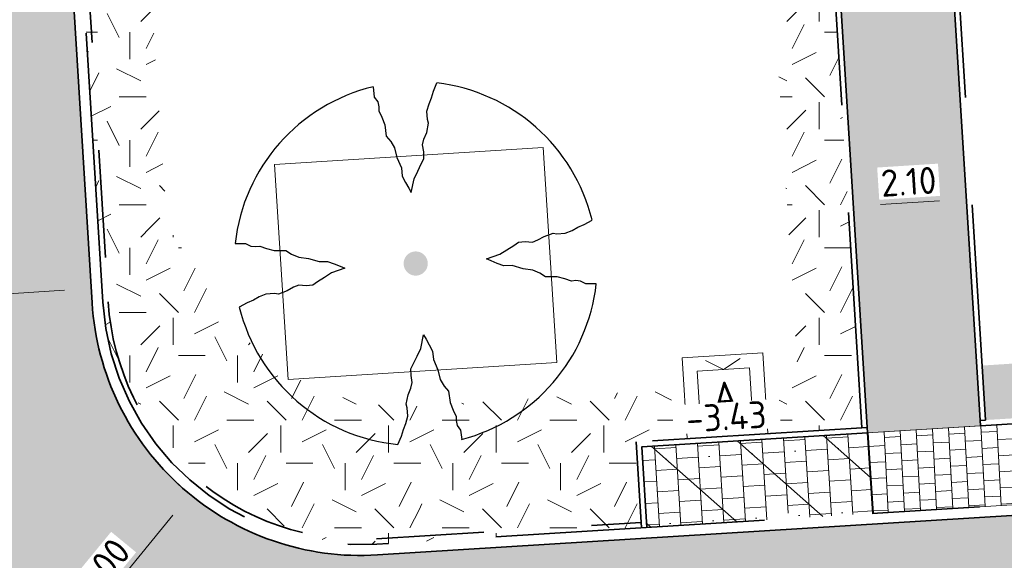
# Model space of a CAD drawing. Header units: metres. Extents: x 162305 to 163132, y 502542 to 502928.
# Tile 35 of 222: x 162530 to 162548, y 502647 to 502657. Entities that reach past the tile are written whole.
import ezdxf
from ezdxf.enums import TextEntityAlignment as Align

# ---------------------------------------------------------------- set-up
doc = ezdxf.new("R2010")
doc.units = ezdxf.units.M
for name, pattern in [('VH-OPSLUITBAND-SO', [10, 4, -2, 2, -2]), ('VH-TROTTOIRBAND-SO', [15, 5, -2, 2, -2, 2, -2]), ('ZZ-HIDDEN-SO', [4, 2, -2])]:
    doc.linetypes.add(name, pattern=pattern)
for name, color, linetype, lineweight in [('B-WE-IE-MEUBILAIR_WEGMEUBILAIR_CONTAINER-S-200', 7, 'Continuous', 18), ('N-BH-VH-MATERIAALGRENS-G', 7, 'Continuous', 40), ('N-WE-GR-GRAS-A-200', 62, 'Continuous', 18), ('N-WE-VH-KANTOPSLUITING_BETONRUG-G', 7, 'ZZ-HIDDEN-SO', 35), ('N-WE-VH-KANTOPSLUITING_VOORKANTBAND-G', 50, 'Continuous', 35), ('N-WE-VH-OPENVERHARDING_BETONSTRAATSTEEN-A-200', 92, 'Continuous', 18), ('N-WE-VH-OPENVERHARDING_TEGEL-A', 92, 'Continuous', 18), ('X-XX-AL-M', 7, 'Continuous', 18), ('X-XX-AL-T25', 7, 'Continuous', 25)]:
    doc.layers.add(name, color=color, linetype=linetype, lineweight=lineweight)
for name, color, linetype, lineweight, true_color in [('N-BH-VH-VERHARDING_TEGEL-Grijs', 253, 'Continuous', 13, 0x828282), ('N-WE-GR-BOOM-S', 3, 'Continuous', 25, 0x00ff00), ('N-WE-GR-PLANTGATVERBETERING-A', 92, 'Continuous', 13, 0x00bd00), ('N-WE-VH-KANTOPSLUITING_OPSLUITBAND_100X200-G', 150, 'VH-OPSLUITBAND-SO', 35, 0x007fff), ('N-WE-VH-KANTOPSLUITING_TROTTOIRBAND_180X200-G', 6, 'VH-TROTTOIRBAND-SO', 35, 0xff00ff)]:
    doc.layers.add(name, color=color, linetype=linetype, lineweight=lineweight, true_color=true_color)
doc.layers.add('X-XX-AL-HULPLIJN 01-G', color=1, linetype='Continuous', lineweight=18, true_color=0xff0000, plot=False)
doc.styles.add('NLCS-ISO', font='NLCS-ISO.ttf')
doc.styles.add('NLCS-ISO-M200-T25', font='NLCS-ISO.ttf', dxfattribs={"height": 0.5})
doc.dimstyles.new('NLCS-M200-T25-PIJL_L2_H2', dxfattribs={"dimscale": 0.2, "dimtxt": 2.5, "dimasz": 2.5, "dimexe": 2, "dimexo": 2, "dimgap": 0.7, "dimtad": 1, "dimzin": 0, "dimdsep": 46, "dimtxsty": 'NLCS-ISO-M200-T25', "dimcen": 0, "dimdle": 2, "dimclrd": 256, "dimclre": 256, "dimclrt": 256, "dimazin": 0, "dimtfac": 1, "dimtdec": 3, "dimtofl": 0, "dimtmove": 0, "dimatfit": 3, "dimfxl": 2, "dimfxlon": 1, "dimtfillclr": 256, "dimtolj": 1, "dimtzin": 0, "dimlwd": -1, "dimlwe": -1, "dimarcsym": 0})
pattern_1 = [(0, (0, 0), (2, 2), [0.5, -1.5]), (0, (1.1, 1.2), (2, 2), [0.5, -1.5]), (90, (0.2, 0.7000000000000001), (-2, 2), [0.5, -1.5]), (90, (1, 1.4), (-2, 2), [0.5, -1.5]), (45, (0.4, 1.4), (0, 2.00000000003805), [0.5, -2.328427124]), (135, (1.1, 0), (-2.00000000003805, 0), [0.5, -2.328427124]), (26.56505119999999, (0.5, 0.6000000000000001), (2.000000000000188, 8.001289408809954e-10), [0.5, -3.972135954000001]), (26.56505119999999, (1.4, 1.6), (2.000000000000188, 8.001289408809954e-10), [0.5, -3.972135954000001]), (63.43494882, (1.4, 0), (1.019972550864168e-10, 2.000000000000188), [0.4999999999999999, -3.972135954]), (63.43494882, (0.5, 0.9), (1.019972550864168e-10, 2.000000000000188), [0.4999999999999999, -3.972135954]), (63.43494882, (1.2, 0.4), (1.019972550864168e-10, 2.000000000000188), [0.4999999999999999, -3.972135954]), (116.5650512, (0, 1.1), (-8.00129740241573e-10, 2.000000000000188), [0.4999999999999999, -3.972135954]), (153.43494882, (0.4, 0.3), (-2.000000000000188, 1.019979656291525e-10), [0.5, -3.972135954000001])]

# ---------------------------------------------------------------- blocks, each defined once
blk = doc.blocks.new('*D461')
at = {"layer": 'Defpoints', "color": 0, "transparency": 16777216}
for p in [(162536.4890762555, 502652.4892075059), (162533.3162855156, 502648.6248318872)]:
    blk.add_point(p, dxfattribs=at)
at = {"layer": 'X-XX-AL-M', "transparency": 16777216}
blk.add_line((162531.0880826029, 502645.9109393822), (162532.9990064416, 502648.2383943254), dxfattribs=at)
blk.add_solid([(162532.9346001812, 502648.291274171), (162533.0634127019, 502648.1855144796), (162533.3162855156, 502648.6248318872)], dxfattribs=at)
at = {"layer": 'X-XX-AL-M', "transparency": 16777216, "insert": (162531.4624657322, 502646.9815290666), "char_height": 0.5, "attachment_point": 5, "rotation": 50.61277917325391, "style": 'NLCS-ISO-M200-T25', "bg_fill": 3, "box_fill_scale": 1.1, "bg_fill_color": 256, "bg_fill_true_color": 13158600, "bg_fill_transparency": 0}
blk.add_mtext('\\A1;R=5.00', dxfattribs=at)
blk = doc.blocks.new('*D215')
at = {"layer": 'Defpoints', "color": 0, "transparency": 16777216}
for p in [(162545.6197821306, 502654.3201032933), (162547.7282424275, 502654.2499559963), (162545.6420237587, 502653.9717896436)]:
    blk.add_point(p, dxfattribs=at)
at = {"layer": 'X-XX-AL-M', "transparency": 16777216}
for p, q in [((162547.2384769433, 502654.0737314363), (162546.1410074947, 502654.003652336)), ((162547.7374606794, 502654.1055941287), (162547.7629508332, 502653.7064071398)), ((162545.6420237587, 502653.9717896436), (162545.6675139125, 502653.5726026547))]:
    blk.add_line(p, q, dxfattribs=at)
for points in [[(162546.135697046, 502654.0868162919), (162546.1463179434, 502653.92048838), (162545.6420237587, 502653.9717896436)], [(162547.2331664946, 502654.1568953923), (162547.243787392, 502653.9905674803), (162547.7374606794, 502654.1055941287)]]:
    blk.add_solid(points, dxfattribs=at)
at = {"layer": 'X-XX-AL-M', "transparency": 16777216, "insert": (162546.664889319, 502654.4278992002), "char_height": 0.5, "attachment_point": 5, "rotation": 3.653671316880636, "style": 'NLCS-ISO-M200-T25', "bg_fill": 3, "box_fill_scale": 1.1, "bg_fill_color": 256, "bg_fill_true_color": 13158600, "bg_fill_transparency": 0}
blk.add_mtext('\\A1;2.10', dxfattribs=at)
blk = doc.blocks.new('*D81')
at = {"layer": 'Defpoints', "color": 0, "transparency": 16777216}
for p in [(162531.4886527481, 502652.3409455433), (162525.9927929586, 502652.1036769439), (162526.0227550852, 502651.6211386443)]:
    blk.add_point(p, dxfattribs=at)
at = {"layer": 'X-XX-AL-M', "transparency": 16777216}
for p, q in [((162531.4822208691, 502652.4445305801), (162531.4574315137, 502652.843761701)), ((162525.9979657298, 502652.0203697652), (162525.9680036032, 502652.5029080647)), ((162530.983181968, 502652.4135438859), (162526.4918318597, 502652.1346636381))]:
    blk.add_line(p, q, dxfattribs=at)
for points in [[(162530.978017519, 502652.4967170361), (162530.9883464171, 502652.3303707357), (162531.4822208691, 502652.4445305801)], [(162526.4866674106, 502652.2178367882), (162526.4969963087, 502652.0514904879), (162525.9927929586, 502652.1036769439)]]:
    blk.add_solid(points, dxfattribs=at)
at = {"layer": 'X-XX-AL-M', "transparency": 16777216, "insert": (162528.7133372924, 502652.6633541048), "char_height": 0.5, "attachment_point": 5, "rotation": 3.553090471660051, "style": 'NLCS-ISO-M200-T25', "bg_fill": 3, "box_fill_scale": 1.1, "bg_fill_color": 256, "bg_fill_true_color": 13158600, "bg_fill_transparency": 0}
blk.add_mtext('\\A1;5.50', dxfattribs=at)
blk = doc.blocks.new('SGR-BOOM_2E GROOTTE')
h = blk.add_hatch(color=256)
edge = h.paths.add_edge_path()
edge.add_arc((-0.001990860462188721, 0.003386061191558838), 0.15, 0, 360)
at = {"flags": 128}
for points in [[(-0.3934977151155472, 2.21897151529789), (-0.3859977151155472, 2.09072151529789), (-0.3477477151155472, 2.02997151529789), (-0.3387477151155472, 1.96922151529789), (-0.3409977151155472, 1.91747151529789), (-0.3079977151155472, 1.83722151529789), (-0.2772477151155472, 1.74122151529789), (-0.2674977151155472, 1.59947151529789), (-0.2164977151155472, 1.53122151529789), (-0.1759977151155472, 1.44722151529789), (-0.1527477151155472, 1.32872151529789), (-0.1047477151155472, 1.19597151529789), (-0.1009977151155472, 1.09097151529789), (-0.06424771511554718, 1.00997151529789), (-0.02974771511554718, 0.9387215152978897), (-0.003497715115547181, 0.8847215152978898), (0.04525228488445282, 1.04972151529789), (0.09625228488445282, 1.14197151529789), (0.1427522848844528, 1.23047151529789), (0.1795022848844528, 1.29122151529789), (0.1840022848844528, 1.37597151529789), (0.1727522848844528, 1.46372151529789), (0.1930022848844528, 1.53122151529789), (0.2342522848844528, 1.61297151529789), (0.2650022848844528, 1.72547151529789), (0.2545022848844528, 1.77197151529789), (0.2537522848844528, 1.87772151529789), (0.2852522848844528, 1.96547151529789), (0.3190022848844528, 2.03597151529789), (0.3497522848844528, 2.11697151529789), (0.3970022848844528, 2.21747151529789)], [(-2.218997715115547, 0.3889715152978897), (-2.089247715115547, 0.3814715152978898), (-2.026997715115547, 0.3447215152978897), (-1.966997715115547, 0.3349715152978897), (-1.915997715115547, 0.3394715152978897), (-1.834997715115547, 0.3049715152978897), (-1.740497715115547, 0.2742215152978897), (-1.597997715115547, 0.2637215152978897), (-1.531247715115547, 0.2134715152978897), (-1.443497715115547, 0.1699715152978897), (-1.324997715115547, 0.1474715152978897), (-1.195247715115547, 0.1017215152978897), (-1.090247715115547, 0.09797151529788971), (-1.008497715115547, 0.06122151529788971), (-0.9379977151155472, 0.02747151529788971), (-0.8832477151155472, -0.0002784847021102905), (-1.048247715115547, -0.04827848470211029), (-1.141247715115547, -0.0992784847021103), (-1.228997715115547, -0.1457784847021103), (-1.289747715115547, -0.1832784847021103), (-1.373747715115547, -0.1862784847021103), (-1.462247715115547, -0.1757784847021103), (-1.531247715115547, -0.1960284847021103), (-1.612247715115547, -0.2365284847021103), (-1.723247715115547, -0.2680284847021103), (-1.769747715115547, -0.2582784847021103), (-1.876247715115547, -0.2590284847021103), (-1.963247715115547, -0.2897784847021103), (-2.033747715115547, -0.3227784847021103), (-2.115497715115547, -0.3520284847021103), (-2.215997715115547, -0.4007784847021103)], [(2.213502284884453, -0.3850284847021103), (2.083752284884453, -0.3775284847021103), (2.022252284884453, -0.3400284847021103), (1.963002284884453, -0.3302784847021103), (1.912002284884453, -0.3347784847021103), (1.828752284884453, -0.3002784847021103), (1.734252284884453, -0.2695284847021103), (1.593252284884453, -0.2590284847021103), (1.525002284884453, -0.2095284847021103), (1.439502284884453, -0.1675284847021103), (1.321752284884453, -0.1435284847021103), (1.190502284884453, -0.0970284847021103), (1.084002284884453, -0.0932784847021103), (1.003752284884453, -0.05727848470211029), (0.9325022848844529, -0.02202848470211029), (0.8785022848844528, 0.00497151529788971), (1.043502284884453, 0.05297151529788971), (1.135752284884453, 0.1032215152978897), (1.223502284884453, 0.1504715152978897), (1.283502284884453, 0.1879715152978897), (1.367502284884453, 0.1909715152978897), (1.457502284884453, 0.1797215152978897), (1.525002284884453, 0.2007215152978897), (1.606002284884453, 0.2404715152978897), (1.718502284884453, 0.2734715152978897), (1.765002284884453, 0.2629715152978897), (1.870002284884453, 0.2622215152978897), (1.958502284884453, 0.2922215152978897), (2.029002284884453, 0.3282215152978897), (2.110752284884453, 0.3574715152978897), (2.212002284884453, 0.4047215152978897)], [(-0.3597477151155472, -2.21802848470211), (-0.3109977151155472, -2.11677848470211), (-0.2802477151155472, -2.036528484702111), (-0.2479977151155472, -1.96602848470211), (-0.2172477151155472, -1.87752848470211), (-0.2164977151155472, -1.77252848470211), (-0.2277477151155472, -1.72452848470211), (-0.1954977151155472, -1.61277848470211), (-0.1564977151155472, -1.53102848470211), (-0.1354977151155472, -1.46352848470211), (-0.1452477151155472, -1.37502848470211), (-0.1414977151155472, -1.29177848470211), (-0.1039977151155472, -1.23102848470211), (-0.05674771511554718, -1.14327848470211), (-0.005747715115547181, -1.05027848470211), (0.04075228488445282, -0.8845284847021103), (0.06925228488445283, -0.9392784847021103), (0.1022522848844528, -1.00977848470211), (0.1390022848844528, -1.09152848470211), (0.1435022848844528, -1.19577848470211), (0.1900022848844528, -1.32777848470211), (0.2125022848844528, -1.44702848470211), (0.2545022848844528, -1.53102848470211), (0.3047522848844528, -1.59927848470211), (0.3160022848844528, -1.74102848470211), (0.3467522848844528, -1.83627848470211), (0.3805022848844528, -1.91802848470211), (0.3760022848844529, -1.96827848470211), (0.3865022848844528, -2.03052848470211), (0.4232522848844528, -2.08977848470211), (0.4315022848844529, -2.20452848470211)]]:
    blk.add_lwpolyline(points, dxfattribs=at)
for start, end in [(100.0002194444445, 170.1098166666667), (10.29992500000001, 79.79196666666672), (190.3241250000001, 260.8432527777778), (281.0945583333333, 350.0620888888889)]:
    blk.add_arc((-0.001990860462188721, 0.003386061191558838), 2.249996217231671, start, end)
blk = doc.blocks.new('SIE-WEG_CONTAINER_AFVAL-SO')
for p, q in [((-3.75, -3.75), (-3.75, 3.75)), ((-3.75, 3.75), (3.75, 3.75)), ((3.75, 3.75), (3.75, -3.75)), ((0, 2.4375), (-1.623797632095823, 3.375)), ((0, 2.4375), (1.623797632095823, 3.375)), ((-2.4375, -2.4375), (-2.4375, 2.4375)), ((-2.4375, 2.4375), (2.4375, 2.4375)), ((2.4375, 2.4375), (2.4375, -2.4375)), ((2.4375, -2.4375), (-2.4375, -2.4375)), ((3.75, -3.75), (-3.75, -3.75))]:
    blk.add_line(p, q)
at = {"style": 'NLCS-ISO'}
blk.add_text('A', height=2.625, dxfattribs=at).set_placement((0, 0), align=Align.MIDDLE_CENTER)

msp = doc.modelspace()

# ---------------------------------------------------------------- hatches: boundary and pattern name
at = {"layer": 'N-WE-GR-GRAS-A-200'}
h = msp.add_hatch(dxfattribs=at)
h.set_pattern_fill('AGR-GRAS_02-SO', color=256, scale=0.2, style=0, pattern_type=2)
h.set_pattern_definition(pattern_1)
h.paths.add_polyline_path([(162421.5165590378, 502819.7260517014), (162435.0341480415, 502820.5761715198), (162435.1688183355, 502820.4316233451), (162435.3426501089, 502820.2749681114), (162435.552850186, 502820.1206294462), (162435.8967156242, 502819.9441172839), (162436.2277402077, 502819.8405780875), (162436.6488709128, 502819.7886927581), (162442.0138132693, 502820.0949395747), (162442.1810611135, 502820.2103278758), (162442.3248732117, 502817.9525913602), (162445.007909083, 502818.1234939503), (162446.2444226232, 502817.2507322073), (162443.1915292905, 502817.0609060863), (162443.5109028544, 502811.9245559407), (162442.5054510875, 502811.8576059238), (162442.17, 502817.226), (162424.634, 502816.1300000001), (162424.643, 502815.982), (162424.9671399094, 502810.7714661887), (162422.0807124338, 502810.5898051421)])
edge = h.paths.add_edge_path(flags=16)
edge.add_ellipse((162362.043387, 502852.5697739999), major_axis=(-0.002383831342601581, 0.03742427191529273), ratio=0.9992283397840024, start_angle=0, end_angle=360, ccw=False)
edge = h.paths.add_edge_path(flags=16)
edge.add_ellipse((162362.5847170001, 502843.0740939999), major_axis=(-0.002383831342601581, 0.03742427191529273), ratio=0.9992283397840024, start_angle=0, end_angle=360, ccw=False)
edge = h.paths.add_edge_path(flags=16)
edge.add_ellipse((162361.374981, 502862.4700579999), major_axis=(-0.002383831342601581, 0.03742427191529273), ratio=0.9992283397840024, start_angle=0, end_angle=360, ccw=False)
h.paths.add_polyline_path([(162362.2190213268, 502859.5504481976), (162362.3188333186, 502859.5565773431), (162363.5149332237, 502840.0783135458), (162363.4151212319, 502840.0721844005), (162363.4427023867, 502839.6230304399), (162363.5425143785, 502839.6291595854), (162363.6292576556, 502838.2165615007), (162362.8224999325, 502838.1585549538), (162362.7862460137, 502838.484052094), (162362.7876825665, 502838.4841989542), (162362.7580411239, 502838.7741446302), (162362.163, 502845.4909999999), (162360.89836909, 502866.6763346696), (162361.8778000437, 502866.7387219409), (162362.2912521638, 502860.0057313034), (162362.191440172, 502859.9996021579)])
h.paths.add_polyline_path([(162370.3601271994, 502859.1295107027), (162370.1821962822, 502861.9228857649), (162370.463, 502861.9199999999), (162370.486, 502861.4019999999), (162370.7786257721, 502861.4149999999), (162370.814, 502860.8959999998), (162371.3365986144, 502860.9349999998), (162371.387, 502859.961), (162371.777, 502859.9789999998), (162371.7795167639, 502859.2226011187)])
edge = h.paths.add_edge_path(flags=16)
edge.add_ellipse((162389.543764, 502924.3068979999), major_axis=(-0.002385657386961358, 0.03745293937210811), ratio=0.9992283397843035, start_angle=0, end_angle=360, ccw=False)
edge = h.paths.add_edge_path(flags=16)
edge.add_ellipse((162379.964316, 502923.7109299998), major_axis=(-0.002385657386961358, 0.03745293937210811), ratio=0.9992283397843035, start_angle=0, end_angle=360, ccw=False)
h.paths.add_polyline_path([(162371.042, 502923.0409999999), (162371.029, 502923.5469999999), (162371.0223638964, 502923.6548720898), (162398.1123599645, 502925.3046281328), (162398.1452615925, 502924.7643634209)])
edge = h.paths.add_edge_path(flags=16)
edge.add_ellipse((162472.361153, 502871.472719), major_axis=(-0.002385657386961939, 0.03745293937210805), ratio=0.9992283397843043, start_angle=0, end_angle=360, ccw=False)
edge = h.paths.add_edge_path(flags=16)
edge.add_ellipse((162472.2864730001, 502872.403486), major_axis=(-0.002385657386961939, 0.03745293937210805), ratio=0.9992283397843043, start_angle=0, end_angle=360, ccw=False)
edge = h.paths.add_edge_path(flags=16)
edge.add_ellipse((162481.3114880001, 502872.9735409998), major_axis=(-0.002385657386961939, 0.03745293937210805), ratio=0.9992283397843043, start_angle=0, end_angle=360, ccw=False)
edge = h.paths.add_edge_path(flags=16)
edge.add_ellipse((162481.4002010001, 502872.0775119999), major_axis=(-0.002385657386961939, 0.03745293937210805), ratio=0.9992283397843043, start_angle=0, end_angle=360, ccw=False)
edge = h.paths.add_edge_path(flags=16)
edge.add_ellipse((162491.4805440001, 502873.637313), major_axis=(-0.002385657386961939, 0.03745293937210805), ratio=0.9992283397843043, start_angle=0, end_angle=360, ccw=False)
edge = h.paths.add_edge_path()
edge.add_line((162491.6143036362, 502871.717545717), (162490.495948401, 502871.6572610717))
edge.add_line((162490.495948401, 502871.6572610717), (162490.4911206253, 502871.770458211))
edge.add_line((162490.4911206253, 502871.770458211), (162478.1572766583, 502870.9921482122))
edge.add_line((162478.1572766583, 502870.9921482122), (162470.9743753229, 502870.6049558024))
edge.add_line((162470.9743753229, 502870.6049558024), (162470.8563556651, 502872.5000220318))
edge.add_line((162470.8563556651, 502872.5000220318), (162485.6270000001, 502873.4150000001))
edge.add_line((162485.6270000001, 502873.4150000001), (162493.227, 502873.874))
edge.add_line((162493.227, 502873.874), (162492.8458826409, 502880.3916842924))
edge.add_line((162492.8458826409, 502880.3916842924), (162493.9870089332, 502880.4646632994))
edge.add_line((162493.9870089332, 502880.4646632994), (162494.5185704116, 502871.8740994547))
edge.add_line((162494.5185704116, 502871.8740994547), (162491.6457403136, 502871.7192403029))
edge.add_ellipse((162491.6281880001, 502871.7524060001), major_axis=(-0.002385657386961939, 0.03745293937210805), ratio=0.9992283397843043, start_angle=204.2610710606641, end_angle=514.6215030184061)
h.paths.add_polyline_path([(162503.0755587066, 502855.4427169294), (162503.1753678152, 502855.4488928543), (162503.1815437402, 502855.3490837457), (162507.7228581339, 502855.6300883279), (162508.3250288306, 502845.8984091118), (162508.8258166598, 502845.9293965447), (162509.9220368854, 502845.9962164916), (162508.4797209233, 502869.3054814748), (162502.5611213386, 502868.9392541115), (162502.3616388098, 502868.2951169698), (162502.3731368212, 502866.8913389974)])
h.paths.add_polyline_path([(162538.7342247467, 502870.4526310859), (162538.7367962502, 502870.458550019), (162538.7430412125, 502870.4777147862), (162538.7473811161, 502870.496931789), (162538.7498959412, 502870.5159468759), (162538.7507036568, 502870.5345366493), (162538.7498980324, 502870.5531265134), (162538.7473853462, 502870.5721418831), (162538.7430476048, 502870.5913593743), (162538.7368047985, 502870.6105248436), (162538.7286236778, 502870.6293614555), (162538.7222540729, 502870.6408522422), (162538.7033428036, 502870.9382040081), (162537.9507959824, 502870.8903428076), (162537.9680789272, 502870.6185940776), (162537.964609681, 502870.6106081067), (162537.9583653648, 502870.5914438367), (162537.9540258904, 502870.5722273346), (162537.9515112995, 502870.5532127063), (162537.9507036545, 502870.5346233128), (162537.9515092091, 502870.5160338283), (162537.9540216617, 502870.4970189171), (162537.9583589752, 502870.4778019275), (162537.964601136, 502870.4586369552), (162537.9727813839, 502870.4398007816), (162537.9803143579, 502870.4262100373), (162537.9986571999, 502870.137795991), (162538.7512040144, 502870.1856571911)], flags=16)
edge = h.paths.add_edge_path(flags=16)
edge.add_ellipse((162531.9063522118, 502869.9819825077), major_axis=(-0.2500000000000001, 0), ratio=1, start_angle=-146.51130248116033, end_angle=206.7590416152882, ccw=False)
edge.add_line((162532.1148508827, 502870.1199256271), (162532.1295791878, 502870.0945423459))
edge = h.paths.add_edge_path(flags=16)
edge.add_ellipse((162511.918555, 502869.277477), major_axis=(-0.00238565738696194, 0.03745293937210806), ratio=0.9992283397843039, start_angle=0, end_angle=360, ccw=False)
edge = h.paths.add_edge_path(flags=16)
edge.add_ellipse((162522.496849, 502868.4620289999), major_axis=(-0.00238565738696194, 0.03745293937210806), ratio=0.9992283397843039, start_angle=0, end_angle=360, ccw=False)
edge = h.paths.add_edge_path(flags=16)
edge.add_ellipse((162522.447144, 502869.8904319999), major_axis=(-0.00238565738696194, 0.03745293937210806), ratio=0.9992283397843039, start_angle=0, end_angle=360, ccw=False)
edge = h.paths.add_edge_path(flags=16)
edge.add_ellipse((162532.378619, 502869.05672), major_axis=(-0.00238565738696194, 0.03745293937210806), ratio=0.9992283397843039, start_angle=0, end_angle=360, ccw=False)
edge = h.paths.add_edge_path()
edge.add_line((162511.9016605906, 502867.7473060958), (162510.2102112, 502867.6449842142))
edge.add_line((162510.2102112, 502867.6449842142), (162510.1085309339, 502869.3060766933))
edge.add_line((162510.1085309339, 502869.3060766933), (162538.7403474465, 502871.0777381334))
edge.add_line((162538.7403474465, 502871.0777381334), (162538.8441031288, 502869.3771517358))
edge.add_line((162538.8441031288, 502869.3771517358), (162511.9425193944, 502867.7497777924))
edge.add_ellipse((162511.920191, 502867.7799310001), major_axis=(-0.00238565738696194, 0.03745293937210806), ratio=0.9992283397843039, start_angle=212.895373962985, end_angle=506.7391838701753)
edge = h.paths.add_edge_path(flags=16)
edge.add_ellipse((162554.016631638, 502704.4069191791), major_axis=(-0.2500000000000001, 0), ratio=1, start_angle=-19.78060631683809, end_angle=333.4897362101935, ccw=False)
edge.add_line((162553.7813827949, 502704.4915240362), (162553.7929180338, 502704.5185087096))
edge = h.paths.add_edge_path()
edge.add_ellipse((162551.4431023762, 502714.7606002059), major_axis=(-0.5786424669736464, 0), ratio=1, start_angle=88.32756619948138, end_angle=98.42476321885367)
edge.add_line((162551.5278796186, 502714.1882018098), (162556.303, 502714.513))
edge.add_line((162556.303, 502714.513), (162556.577, 502710.1250000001))
edge.add_line((162556.577, 502710.1250000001), (162556.776, 502710.137))
edge.add_line((162556.776, 502710.137), (162556.8456714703, 502709.2360332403))
edge.add_line((162556.8456714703, 502709.2360332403), (162552.7317102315, 502708.9739843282))
edge.add_line((162552.7317102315, 502708.9739843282), (162552.9859847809, 502704.982074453))
edge.add_line((162552.9859847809, 502704.982074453), (162557.1540978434, 502705.2475726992))
edge.add_line((162557.1540978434, 502705.2475726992), (162557.1710000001, 502705.029))
edge.add_line((162557.1710000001, 502705.029), (162577.095, 502706.273))
edge.add_line((162577.095, 502706.273), (162577.2190000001, 502706.8259999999))
edge.add_line((162577.2190000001, 502706.8259999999), (162577.3048540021, 502705.3783479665))
edge.add_line((162577.3048540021, 502705.3783479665), (162549.7918656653, 502703.6927452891))
edge.add_line((162549.7918656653, 502703.6927452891), (162549.1598177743, 502713.8137040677))
edge.add_line((162549.1598177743, 502713.8137040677), (162549.361875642, 502713.8262496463))
edge.add_line((162549.361875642, 502713.8262496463), (162549.3556780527, 502713.9260674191))
edge.add_line((162549.3556780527, 502713.9260674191), (162550.2635827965, 502713.9824417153))
edge.add_ellipse((162550.2202014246, 502714.6810961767), major_axis=(-0.7000000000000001, 0), ratio=1, start_angle=93.55309047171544, end_angle=128.9931781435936)
edge.add_line((162550.6606609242, 502714.1370415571), (162551.426214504, 502714.1822042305))
edge = h.paths.add_edge_path(flags=16)
edge.add_ellipse((162508.182291, 502708.9626890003), major_axis=(-0.002385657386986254, 0.03745293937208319), ratio=0.9992283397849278, start_angle=0, end_angle=360, ccw=False)
edge = h.paths.add_edge_path(flags=16)
edge.add_ellipse((162498.418432, 502708.1386420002), major_axis=(-0.002385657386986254, 0.03745293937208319), ratio=0.9992283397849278, start_angle=0, end_angle=360, ccw=False)
edge = h.paths.add_edge_path(flags=16)
edge.add_ellipse((162487.92888, 502707.676082), major_axis=(-0.002385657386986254, 0.03745293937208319), ratio=0.9992283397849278, start_angle=0, end_angle=360, ccw=False)
edge = h.paths.add_edge_path(flags=16)
edge.add_ellipse((162478.21442, 502707.1048410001), major_axis=(-0.002385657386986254, 0.03745293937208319), ratio=0.9992283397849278, start_angle=0, end_angle=360, ccw=False)
h.paths.add_polyline_path([(162476.6849999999, 502707.0870000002), (162505.879, 502708.9120000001), (162539.79, 502710.978), (162539.8512384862, 502709.9872224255), (162476.7460532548, 502706.0992192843)])
edge = h.paths.add_edge_path(flags=16)
edge.add_ellipse((162395.834261, 502721.3618740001), major_axis=(-0.002383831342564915, 0.03742427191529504), ratio=0.999228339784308, start_angle=0, end_angle=360, ccw=False)
edge = h.paths.add_edge_path(flags=16)
edge.add_ellipse((162396.470102, 502711.1848960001), major_axis=(-0.002383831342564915, 0.03742427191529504), ratio=0.999228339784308, start_angle=0, end_angle=360, ccw=False)
edge = h.paths.add_edge_path()
edge.add_line((162395.3827017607, 502731.7149209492), (162396.765, 502708.907))
edge.add_line((162396.765, 502708.907), (162397.0362159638, 502704.3002450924))
edge.add_line((162397.0362159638, 502704.3002450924), (162396.2952306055, 502704.2557530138))
edge.add_line((162396.2952306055, 502704.2557530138), (162395.7976409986, 502704.6969723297))
edge.add_line((162395.7976409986, 502704.6969723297), (162394.0179850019, 502733.9348903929))
edge.add_line((162394.0179850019, 502733.9348903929), (162394.9004865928, 502734.9337845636))
edge.add_line((162394.9004865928, 502734.9337845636), (162395.1865293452, 502734.9517658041))
edge.add_line((162395.1865293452, 502734.9517658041), (162395.3786342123, 502731.7820354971))
edge.add_ellipse((162395.364097, 502731.7474740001), major_axis=(-0.002383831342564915, 0.03742427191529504), ratio=0.999228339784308, start_angle=333.5251489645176, end_angle=566.1216927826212)
edge = h.paths.add_edge_path(flags=16)
edge.add_ellipse((162599.331135, 502707.3641609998), major_axis=(-0.002385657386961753, 0.03745293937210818), ratio=0.9992283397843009, start_angle=0, end_angle=360, ccw=False)
edge = h.paths.add_edge_path(flags=16)
edge.add_ellipse((162589.564927, 502706.8229459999), major_axis=(-0.002385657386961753, 0.03745293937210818), ratio=0.9992283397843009, start_angle=0, end_angle=360, ccw=False)
edge = h.paths.add_edge_path()
edge.add_ellipse((162583.9606018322, 502706.2395809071), major_axis=(-0.25, 0), ratio=1, start_angle=93.48921757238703, end_angle=273.4892176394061)
edge.add_line((162583.9453866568, 502706.4891174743), (162583.9425624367, 502706.5354361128))
edge.add_line((162583.9425624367, 502706.5354361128), (162608.977, 502708.0619999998))
edge.add_line((162608.977, 502708.0619999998), (162609.0222481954, 502707.3215365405))
edge.add_line((162609.0222481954, 502707.3215365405), (162583.9881483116, 502705.7878047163))
edge.add_line((162583.9881483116, 502705.7878047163), (162583.9758170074, 502705.9900443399))
edge = h.paths.add_edge_path(flags=16)
edge.add_ellipse((162616.1438289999, 502666.5185710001), major_axis=(-0.002383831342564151, 0.03742427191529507), ratio=0.9992283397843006, start_angle=0, end_angle=360, ccw=False)
edge = h.paths.add_edge_path(flags=16)
edge.add_ellipse((162615.418174, 502676.4011740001), major_axis=(-0.002383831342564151, 0.03742427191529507), ratio=0.9992283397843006, start_angle=0, end_angle=360, ccw=False)
edge = h.paths.add_edge_path()
edge.add_ellipse((162615.4285143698, 502664.8072041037), major_axis=(-0.25, 0), ratio=1, start_angle=33.48920055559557, end_angle=333.4892346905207)
edge.add_line((162615.2048017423, 502664.9187955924), (162615.1525454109, 502664.9448619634))
edge.add_line((162615.1525454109, 502664.9448619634), (162613.958497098, 502684.041838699))
edge.add_line((162613.958497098, 502684.041838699), (162615.1414976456, 502684.115805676))
edge.add_line((162615.1414976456, 502684.115805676), (162615.159, 502683.7990000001))
edge.add_line((162615.159, 502683.7990000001), (162616.3066053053, 502665.5481842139))
edge.add_line((162616.3066053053, 502665.5481842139), (162616.3033225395, 502665.5336481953))
edge.add_line((162616.3033225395, 502665.5336481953), (162616.3008077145, 502665.514633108))
edge.add_line((162616.3008077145, 502665.514633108), (162616.2999999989, 502665.4960433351))
edge.add_line((162616.2999999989, 502665.4960433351), (162616.3008056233, 502665.4774534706))
edge.add_line((162616.3008056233, 502665.4774534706), (162616.3033183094, 502665.4584381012))
edge.add_line((162616.3033183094, 502665.4584381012), (162616.3076560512, 502665.4392206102))
edge.add_line((162616.3076560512, 502665.4392206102), (162616.3138988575, 502665.4200551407))
edge.add_line((162616.3138988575, 502665.4200551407), (162616.314791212, 502665.4180005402))
edge.add_line((162616.314791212, 502665.4180005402), (162616.722, 502658.942))
edge.add_line((162616.722, 502658.942), (162615.5333526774, 502658.8544320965))
edge.add_line((162615.5333526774, 502658.8544320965), (162615.1717733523, 502664.6373404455))
edge.add_line((162615.1717733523, 502664.6373404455), (162615.2200169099, 502664.6692591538))
h.paths.add_polyline_path([(162613.8066207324, 502655.3830135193), (162613.5983157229, 502658.7118775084), (162613.6383711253, 502658.7148283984), (162613.9336933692, 502653.9916007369), (162582.143659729, 502652.0176703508), (162582.0627495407, 502653.3171170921)])
h.paths.add_polyline_path([(162630.4243863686, 502647.5564365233), (162630.6988101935, 502642.625785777), (162628.400261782, 502642.4938657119), (162627.7770362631, 502642.4580970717), (162627.7860277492, 502642.2775601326), (162603.4329293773, 502640.7654094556), (162603.1143130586, 502645.8967066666), (162602.0771908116, 502645.8411463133), (162602.1052835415, 502645.3920240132), (162602.140627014, 502645.3942347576), (162602.4673671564, 502640.0490361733), (162633.8554516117, 502641.9628847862), (162634.1446303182, 502641.9819357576), (162633.8808725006, 502644.367061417), (162633.7172807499, 502644.9995907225), (162633.3784737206, 502645.7268571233), (162632.876258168, 502646.363503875), (162632.2858631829, 502646.8539192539), (162631.6236958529, 502647.2106270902)])
edge = h.paths.add_edge_path(flags=16)
edge.add_ellipse((162567.844551, 502652.1996749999), major_axis=(-0.002385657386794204, 0.03745293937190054), ratio=0.9992283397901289, start_angle=0, end_angle=360, ccw=False)
edge = h.paths.add_edge_path()
edge.add_line((162548.0456737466, 502650.7682154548), (162548.0302749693, 502651.0150177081))
edge.add_line((162548.0302749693, 502651.0150177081), (162549.486, 502651.1087671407))
edge.add_line((162549.486, 502651.1087671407), (162549.486, 502650.5171653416))
edge.add_line((162549.486, 502650.5171653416), (162550.286, 502650.5171653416))
edge.add_line((162550.286, 502650.5171653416), (162550.286, 502651.1602875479))
edge.add_line((162550.286, 502651.1602875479), (162558.5596133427, 502651.6931124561))
edge.add_ellipse((162558.586846, 502651.7189099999), major_axis=(-0.002385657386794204, 0.03745293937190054), ratio=0.9992283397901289, start_angle=129.7834060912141, end_angle=230.2967654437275)
edge.add_line((162558.6171626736, 502651.6968186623), (162573.8774278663, 502652.679587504))
edge.add_line((162573.8774278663, 502652.679587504), (162573.9442433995, 502651.6087087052))
edge.add_line((162573.9442433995, 502651.6087087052), (162548.0933813, 502650.003587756))
edge.add_line((162548.0933813, 502650.003587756), (162548.0496484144, 502650.7045118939))
edge.add_ellipse((162548.027968, 502650.7351350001), major_axis=(-0.002385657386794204, 0.03745293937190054), ratio=0.9992283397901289, start_angle=211.6726546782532, end_angle=328.1783617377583)
edge = h.paths.add_edge_path(flags=16)
edge.add_ellipse((162430.664854, 502659.8648859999), major_axis=(-0.002385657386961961, 0.03745293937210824), ratio=0.999228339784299, start_angle=0, end_angle=360, ccw=False)
edge = h.paths.add_edge_path(flags=16)
edge.add_ellipse((162420.419076, 502659.6422339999), major_axis=(-0.002385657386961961, 0.03745293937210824), ratio=0.999228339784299, start_angle=0, end_angle=360, ccw=False)
edge = h.paths.add_edge_path(flags=16)
edge.add_ellipse((162411.255758, 502659.1550639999), major_axis=(-0.002385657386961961, 0.03745293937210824), ratio=0.999228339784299, start_angle=0, end_angle=360, ccw=False)
h.paths.add_polyline_path([(162435.5066193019, 502661.0433013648), (162435.3233302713, 502659.8573135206), (162409.6329158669, 502658.2621252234), (162409.5620526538, 502659.4211363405), (162417.3110000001, 502659.9086496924), (162417.3110000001, 502659.5641653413), (162418.1110000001, 502659.5641653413), (162418.1110000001, 502659.9623525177)])
edge = h.paths.add_edge_path()
edge.add_arc((162406.536, 502665.135), 0.2500000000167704, 314.1360549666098, 386.7590416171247)
edge.add_line((162406.759226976, 502665.2475598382), (162406.7444974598, 502665.27294495))
edge.add_arc((162406.5359999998, 502665.135), 0.2500000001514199, 33.48920055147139, 53.15212306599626)
edge.add_line((162406.685923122, 502665.3350576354), (162405.617, 502682.119))
edge.add_line((162405.617, 502682.119), (162404.587, 502699.361))
edge.add_line((162404.587, 502699.361), (162405.1143578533, 502699.3935952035))
edge.add_line((162405.1143578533, 502699.3935952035), (162407.5658656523, 502659.2976883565))
edge.add_line((162407.5658656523, 502659.2976883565), (162407.0728233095, 502659.2672141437))
edge.add_line((162407.0728233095, 502659.2672141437), (162407.068, 502659.3430000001))
edge.add_line((162407.068, 502659.3430000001), (162407.062, 502659.4299999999))
edge.add_line((162407.062, 502659.4299999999), (162406.7100911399, 502664.9555779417))
h.paths.add_polyline_path([(162384.1750049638, 502626.9891315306), (162385.0461632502, 502626.5921299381), (162372.824584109, 502599.0138271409), (162371.3350000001, 502595.4950000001), (162370.7215316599, 502593.4947695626), (162370.3940593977, 502591.742593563), (162370.27, 502590.8190000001), (162370.22, 502589.0400000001), (162370.38, 502587.0300000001), (162370.565, 502585.909), (162371.415, 502583.295), (162372.1925058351, 502581.7065360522), (162370.9084498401, 502584.3298946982), (162369.965918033, 502586.8058962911), (162369.7468094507, 502588.0398939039), (162369.6159284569, 502589.5431637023), (162369.6091660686, 502591.0279743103), (162369.7646776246, 502592.5846402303), (162370.1565436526, 502594.4288020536), (162370.7452851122, 502596.21519706), (162373.7388263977, 502603.1545829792), (162382.0728048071, 502622.3892297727), (162383.9823001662, 502627.0156439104)])
h.paths.add_polyline_path([(162633.5463762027, 502600.5126540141), (162633.8283551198, 502595.9714000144), (162634.9231162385, 502596.039376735), (162635.3607743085, 502596.0881576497), (162635.8073451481, 502596.2543479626), (162636.1271517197, 502596.4813361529), (162636.3947428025, 502596.7820698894), (162636.6092821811, 502597.1852952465), (162636.6796266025, 502597.5214881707), (162636.6916618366, 502597.8519463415), (162636.4580000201, 502601.6318122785), (162636.458, 502601.6900000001), (162604.9018155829, 502599.7525513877), (162604.8522315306, 502599.7495070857), (162605.1491306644, 502595.6509770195), (162605.3252974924, 502595.0911310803), (162605.5291921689, 502594.7712351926), (162606.0306337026, 502594.3268080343), (162606.4894983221, 502594.1006345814), (162606.9796067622, 502594.0141961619), (162607.3978853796, 502594.0296818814), (162607.3792933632, 502594.3291052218), (162607.4791011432, 502594.3353025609), (162607.1971222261, 502598.8765565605)])
h = msp.add_hatch(dxfattribs=at)
h.set_pattern_fill('AGR-GRAS_02-SO', color=256, scale=0.2, style=0, pattern_type=2)
h.set_pattern_definition(pattern_1)
h.paths.add_polyline_path([(162545.4959104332, 502650.807908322), (162544.616, 502650.7360000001), (162543.7098067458, 502664.8840531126), (162544.856028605, 502664.9552251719), (162545.7201444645, 502651.1057008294, 0.6898922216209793), (162545.4456667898, 502650.8876207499, 0.1276825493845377)])
edge = h.paths.add_edge_path(flags=16)
edge.add_ellipse((162544.919989, 502651.6978770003), major_axis=(-0.002385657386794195, 0.0374529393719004), ratio=0.9992283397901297, start_angle=0, end_angle=360)
h = msp.add_hatch(dxfattribs=at)
h.set_pattern_fill('AGR-GRAS_02-SO', color=256, scale=0.2, style=0, pattern_type=2)
h.set_pattern_definition(pattern_1)
h.paths.add_polyline_path([(162531.2754257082, 502659.0021461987, 0.08344800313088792), (162530.8849361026, 502660.6810482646), (162530.6404797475, 502664.0725427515), (162532.1858434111, 502664.1684986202), (162532.201, 502663.4980000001), (162532.895, 502653.5960000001), (162531.6162754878, 502653.5127803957)])
h = msp.add_hatch(dxfattribs=at)
h.set_pattern_fill('AGR-GRAS_02-SO', color=256, scale=0.2, style=0, pattern_type=2)
h.set_pattern_definition(pattern_1)
edge = h.paths.add_edge_path()
edge.add_arc((162536.4890762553, 502652.4892075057), 4.8, 265.2997961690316, 273.5530904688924, ccw=False)
edge.add_arc((162537.4179891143, 502653.5741187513), 6.015875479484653, 203.5013048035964, 257.30324782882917, ccw=False)
edge.add_ellipse((162531.869838, 502651.195861), major_axis=(-0.002385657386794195, 0.0374529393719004), ratio=0.9992283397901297, start_angle=232.8963155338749, end_angle=346.247595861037)
edge.add_arc((162537.4179891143, 502653.5741187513), 6.015875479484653, 201.555753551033, 202.9040382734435, ccw=False)
edge.add_arc((162536.4890762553, 502652.4892075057), 4.8, 183.5530904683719, 193.5592052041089, ccw=False)
edge.add_line((162531.698302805, 502652.1917352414), (162531.6162754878, 502653.5127803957))
edge.add_line((162531.6162754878, 502653.5127803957), (162532.8949999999, 502653.5960000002))
edge.add_line((162532.8949999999, 502653.5960000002), (162533.8519826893, 502652.156022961))
edge.add_arc((162537.3263835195, 502654.3789081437), 4.124642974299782, 212.6106862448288, 271.661836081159)
edge.add_line((162537.4459999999, 502650.2560000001), (162537.6091227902, 502647.7495099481))
edge.add_line((162537.6091227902, 502647.7495099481), (162537.5540929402, 502647.7460929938))
edge.add_line((162537.5540929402, 502647.7460929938), (162537.5091936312, 502647.77216558))
edge.add_line((162537.5091936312, 502647.77216558), (162537.5540929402, 502647.7460929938))
edge.add_line((162537.5540929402, 502647.7460929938), (162536.7865485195, 502647.6984340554))
edge = h.paths.add_edge_path(flags=16)
edge.add_ellipse((162532.968786, 502651.0325550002), major_axis=(-0.002385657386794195, 0.0374529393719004), ratio=0.9992283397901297, start_angle=0, end_angle=360)
h = msp.add_hatch(dxfattribs=at)
h.set_pattern_fill('AGR-GRAS_02-SO', color=256, scale=0.2, style=0, pattern_type=2)
h.set_pattern_definition(pattern_1)
h.paths.add_polyline_path([(162545.7394343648, 502650.7965340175), (162545.7978022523, 502649.8610489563), (162542.304550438, 502649.6442931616), (162544.3007060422, 502649.7682399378), (162544.2421653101, 502650.7110350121), (162544.616, 502650.7359999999), (162545.4959104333, 502650.8079083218), (162545.4257577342, 502650.719651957), (162545.5002184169, 502650.8039837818, 0.3606048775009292)])
h = msp.add_hatch(dxfattribs=at)
h.set_pattern_fill('AGR-GRAS_02-SO', color=256, scale=0.2, style=0, pattern_type=2)
h.set_pattern_definition(pattern_1)
h.paths.add_polyline_path([(162537.446, 502650.2560000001), (162542.2466030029, 502650.5775332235), (162542.304550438, 502649.6442931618), (162541.60589413, 502649.6009416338), (162541.7026214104, 502648.0036865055), (162537.6091227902, 502647.7495099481)])
edge = h.paths.add_edge_path(flags=16)
edge.add_ellipse((162538.437574, 502649.8513990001), major_axis=(-0.002385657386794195, 0.0374529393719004), ratio=0.9992283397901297, start_angle=0, end_angle=360)
edge = h.paths.add_edge_path(flags=16)
edge.add_ellipse((162538.517539, 502648.8245000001), major_axis=(-0.002385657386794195, 0.0374529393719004), ratio=0.9992283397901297, start_angle=0, end_angle=360)
at = {"layer": 'N-WE-VH-OPENVERHARDING_BETONSTRAATSTEEN-A-200', "true_color": 0x333333}
h = msp.add_hatch(dxfattribs=at)
h.set_pattern_fill('AVH-BSS_KEIFORMAAT_KEPER-SO', color=250, scale=0.2, angle=3.598704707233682, pattern_type=2)
h.set_pattern_definition([(48.59870470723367, (0, 0), (-0.01864113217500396, 0.2963992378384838), [0.6299999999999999, -0.21]), (138.5987047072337, (0.1388790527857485, 0.1575201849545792), (-0.01864113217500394, 0.2963992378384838), [0.6299999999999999, -0.21])])
edge = h.paths.add_edge_path()
edge.add_line((162489.098964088, 502661.3929235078), (162504.202875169, 502662.3307667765))
edge.add_line((162504.202875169, 502662.3307667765), (162512.6865364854, 502662.8575405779))
edge.add_line((162512.6865364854, 502662.8575405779), (162525.7755541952, 502663.6702735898))
edge.add_arc((162526.0854211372, 502658.679884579), 5.0000000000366, 3.553090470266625, 93.55309046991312, ccw=False)
edge.add_line((162531.0758101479, 502658.989751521), (162531.4986872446, 502652.1793405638))
edge.add_arc((162536.4890762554, 502652.4892075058), 5.000000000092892, 183.5530904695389, 273.553090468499)
edge.add_line((162536.7989431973, 502647.4988184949), (162562.9896591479, 502649.1250718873))
edge.add_line((162562.9896591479, 502649.1250718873), (162563.330512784, 502643.6356439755))
edge.add_line((162563.330512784, 502643.6356439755), (162542.7591280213, 502642.3583102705))
edge.add_line((162542.7591280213, 502642.3583102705), (162534.674697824, 502641.8563258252))
edge.add_line((162534.674697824, 502641.8563258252), (162527.8876017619, 502641.4348964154))
edge.add_line((162527.8876017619, 502641.4348964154), (162526.8895299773, 502641.3729233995))
edge.add_arc((162527.1329387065, 502641.8096752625), 0.4999999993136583, 183.5530904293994, 240.8683838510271, ccw=False)
edge.add_line((162526.6338998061, 502641.7786885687), (162525.9775374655, 502652.3113493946))
edge.add_line((162525.9775374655, 502652.3113493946), (162525.9155640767, 502653.3094271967))
edge.add_arc((162520.9369028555, 502652.8497929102), 4.999833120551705, 5.274644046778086, 93.55386581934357)
edge.add_line((162520.626978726, 502657.8400111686), (162512.8946361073, 502657.3598887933))
edge.add_line((162512.8946361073, 502657.3598887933), (162489.839038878, 502655.9283035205))
edge.add_line((162489.839038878, 502655.9283035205), (162489.4398106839, 502655.9035143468))
edge.add_line((162489.4398106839, 502655.9035143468), (162489.098964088, 502661.3929235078))
at = {"layer": 'N-WE-VH-OPENVERHARDING_TEGEL-A', "true_color": 0x333333}
h = msp.add_hatch(dxfattribs=at)
h.set_pattern_fill('AVH-TEGEL_300X300_HALFST', color=250, angle=273.0855276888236, pattern_type=2)
h.set_pattern_definition([(273.0855276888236, (0, 0), (0.1659305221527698, -0.2914911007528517), [0.2999999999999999, -0.2999999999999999]), (3.085527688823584, (0, 0), (-0.0161479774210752, 0.2995650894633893), [])])
h.paths.add_polyline_path([(162543.1543361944, 502708.2874892), (162543.4714342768, 502703.2052336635), (162544.6708198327, 502703.2787426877), (162544.7999598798, 502701.182690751), (162547.9998007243, 502649.8975844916), (162545.903837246, 502649.76744037), (162544.9496091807, 502665.0612284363), (162543.7514196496, 502664.9868295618), (162543.6632798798, 502666.4395984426), (162541.0585793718, 502708.1579551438)])
h = msp.add_hatch(dxfattribs=at)
h.set_pattern_fill('AVH-TEGEL_300X300_HALFST', color=250, angle=3.036056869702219, pattern_type=2)
h.set_pattern_definition([(3.036056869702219, (0, 0), (0.2916342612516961, 0.1656787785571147), [0.3, -0.3]), (93.0360568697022, (0, 0), (-0.2995789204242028, -0.01588931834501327), [])])
h.paths.add_polyline_path([(162562.9712340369, 502649.4245055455), (162562.5220835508, 502649.396867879), (162562.528240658, 502649.2968063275), (162545.9991903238, 502648.2704722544), (162545.9038372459, 502649.7674403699), (162573.8404899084, 502651.5021037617), (162573.9334497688, 502650.0049870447), (162569.9140253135, 502649.7554099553), (162569.9078990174, 502649.8549707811), (162569.4587485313, 502649.8273331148), (162569.4648902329, 502649.7275219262), (162562.9773757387, 502649.3246943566)])
h = msp.add_hatch(dxfattribs=at)
h.set_pattern_fill('AVH-TEGEL_400X400_HALFST_02', color=250, angle=93.55309047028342, pattern_type=2)
h.set_pattern_definition([(93.55309047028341, (0, 0), (-0.3992311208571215, -0.02478935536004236), []), (183.5530904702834, (0, 0), (0.02478935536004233, -0.3992311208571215), [0.4, -0.4]), (183.5530904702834, (-0.4116257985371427, 0.1748262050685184), (0.02478935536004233, -0.3992311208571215), [0.4, -0.4]), (93.55309047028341, (-0.2120102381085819, 0.1872208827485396), (-0.7984622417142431, -0.04957871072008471), [0, -1.6]), (93.55309047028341, (-0.2367995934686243, 0.586452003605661), (-0.7984622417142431, -0.04957871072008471), [0, -1.6]), (138.5530904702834, (0, 0), (-0.7488835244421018, -0.8480409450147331), [])])
h.paths.add_polyline_path([(162544.4827821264, 502648.2765068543), (162544.0336316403, 502648.248869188), (162544.0397887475, 502648.1488076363), (162541.8048704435, 502648.0100354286), (162541.7118995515, 502649.5073262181), (162545.903837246, 502649.76744037), (162545.9991903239, 502648.2704722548), (162544.4889238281, 502648.1766956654)])

# ---------------------------------------------------------------- linework, layer by layer
at = {"layer": 'N-BH-VH-MATERIAALGRENS-G'}
msp.add_line((162545.903837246, 502649.76744037), (162545.9991903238, 502648.2704722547), dxfattribs=at)
at = {"layer": 'N-BH-VH-VERHARDING_TEGEL-Grijs'}
msp.add_line((162545.903837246, 502649.76744037), (162547.9998007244, 502649.8975844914), dxfattribs=at)
at = {"layer": 'N-BH-VH-VERHARDING_TEGEL-Grijs', "flags": 128}
for points in [[(162543.1543361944, 502708.2874892), (162543.4714342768, 502703.2052336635), (162544.6708198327, 502703.2787426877), (162544.7999598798, 502701.182690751), (162547.9998007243, 502649.8975844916), (162545.903837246, 502649.76744037), (162544.9496091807, 502665.0612284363), (162543.7514196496, 502664.9868295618), (162543.6632798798, 502666.4395984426), (162541.0585793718, 502708.1579551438), (162543.1543361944, 502708.2874892)], [(162562.9712340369, 502649.4245055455), (162562.5220835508, 502649.396867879), (162562.528240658, 502649.2968063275), (162545.9991903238, 502648.2704722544), (162545.9038372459, 502649.7674403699), (162573.8404899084, 502651.5021037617), (162573.9334497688, 502650.0049870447), (162569.9140253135, 502649.7554099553), (162569.9078990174, 502649.8549707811), (162569.4587485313, 502649.8273331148), (162569.4648902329, 502649.7275219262), (162562.9773757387, 502649.3246943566), (162562.9712340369, 502649.4245055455)]]:
    msp.add_lwpolyline(points, dxfattribs=at)
at = {"layer": 'N-WE-GR-PLANTGATVERBETERING-A', "flags": 128}
msp.add_lwpolyline([(162540.1314161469, 502651.0720181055), (162535.1415288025, 502650.7541749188), (162534.8872542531, 502654.7460847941), (162539.8771415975, 502655.0639279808), (162540.1314161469, 502651.0720181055)], dxfattribs=at)
at = {"layer": 'N-WE-VH-KANTOPSLUITING_BETONRUG-G'}
msp.add_lwpolyline([(162525.7569621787, 502663.9696969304, -0.4142135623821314), (162531.3752334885, 502659.0083435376), (162531.7981105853, 502652.1979325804, 0.4142135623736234), (162536.7803511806, 502647.7982418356), (162541.6965766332, 502648.1035037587)], format="xyb", dxfattribs=at)
at = {"layer": 'N-WE-VH-KANTOPSLUITING_OPSLUITBAND_100X200-G'}
for p, q in [((162548.0933813, 502650.003587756), (162544.906, 502701.089)), ((162545.7978022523, 502649.8610489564), (162544.8498032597, 502665.0550012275))]:
    msp.add_line(p, q, dxfattribs=at)
for points in [[(162573.9724359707, 502652.7627112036), (162574.0440493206, 502651.614935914), (162547.9935735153, 502649.9973904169)], [(162545.897610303, 502649.8672420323), (162541.60589413, 502649.6009416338), (162541.7026214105, 502648.0036865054)]]:
    msp.add_lwpolyline(points, dxfattribs=at)
at = {"layer": 'N-WE-VH-KANTOPSLUITING_TROTTOIRBAND_180X200-G'}
msp.add_lwpolyline([(162573.9334497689, 502650.0049870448), (162536.7865485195, 502647.6984340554, -0.4142135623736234), (162531.698302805, 502652.1917352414), (162531.2754257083, 502659.0021461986, 0.4142135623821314), (162525.7631595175, 502663.8698891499), (162512.6741418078, 502663.0571561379)], format="xyb", dxfattribs=at)
at = {"layer": 'N-WE-VH-KANTOPSLUITING_VOORKANTBAND-G'}
for points in [[(162574.0722437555, 502652.7689085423), (162574.1500843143, 502651.5213273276), (162547.9998007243, 502649.8975844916), (162544.7999598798, 502701.182690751), (162570.9515856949, 502702.7849212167), (162574.0317668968, 502653.417647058)], [(162525.7631595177, 502663.8698891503), (162544.9496091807, 502665.0612284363), (162545.903837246, 502649.76744037), (162541.7118995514, 502649.5073262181), (162541.8048704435, 502648.0100354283)]]:
    msp.add_lwpolyline(points, dxfattribs=at)
msp.add_lwpolyline([(162573.9458444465, 502649.8053714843), (162536.7989431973, 502647.4988184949, -0.4142135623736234), (162531.4986872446, 502652.1793405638), (162531.0758101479, 502658.989751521, 0.4142135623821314), (162525.7755541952, 502663.6702735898), (162512.6865364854, 502662.8575405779)], format="xyb", dxfattribs=at)
at = {"layer": 'X-XX-AL-HULPLIJN 01-G', "flags": 128}
msp.add_lwpolyline([(162489.098964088, 502661.3929235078), (162504.202875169, 502662.3307667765), (162512.6865364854, 502662.8575405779), (162525.7755541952, 502663.6702735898, -0.4142135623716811), (162531.0758101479, 502658.989751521), (162531.4986872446, 502652.1793405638, 0.4142135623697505), (162536.7989431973, 502647.4988184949), (162562.9896591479, 502649.1250718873), (162563.330512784, 502643.6356439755), (162542.7591280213, 502642.3583102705), (162534.674697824, 502641.8563258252), (162527.8876017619, 502641.4348964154), (162526.8895299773, 502641.3729233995, -0.2554326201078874), (162526.6338998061, 502641.7786885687), (162525.9775374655, 502652.3113493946), (162525.9155640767, 502653.3094271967, 0.4054441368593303), (162520.626978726, 502657.8400111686), (162512.8946361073, 502657.3598887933), (162489.839038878, 502655.9283035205), (162489.4398106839, 502655.9035143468)], format="xyb", close=True, dxfattribs=at)

# ---------------------------------------------------------------- block references
at = {"layer": 'B-WE-IE-MEUBILAIR_WEGMEUBILAIR_CONTAINER-S-200', "xscale": 0.2000000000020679, "yscale": 0.2000000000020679, "zscale": 0.2000000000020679, "rotation": 3.597361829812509}
msp.add_blockref('SIE-WEG_CONTAINER_AFVAL-SO', (162543.255569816, 502650.4547887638), dxfattribs=at)

# ---------------------------------------------------------------- next in the draw order: texts
at = {"layer": 'X-XX-AL-T25', "linetype": 'Continuous', "insert": (162542.547235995, 502649.7684844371), "char_height": 0.5, "attachment_point": 7, "rotation": 3.636656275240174, "style": 'NLCS-ISO-M200-T25', "bg_fill": 3, "box_fill_scale": 1.04, "bg_fill_color": 0, "bg_fill_true_color": 0, "bg_fill_transparency": 0}
msp.add_mtext('-3.43', dxfattribs=at)

# ---------------------------------------------------------------- next in the draw order: dimensions: what is measured, and where the dimension line sits
at = {"layer": 'X-XX-AL-M'}
dim = msp.add_linear_dim(base=(162545.6420237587, 502653.9717896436), p1=(162547.7282424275, 502654.2499559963), p2=(162545.6197821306, 502654.3201032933), angle=3.653671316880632, dimstyle='NLCS-M200-T25-PIJL_L2_H2', override={"dimtfill": 1}, dxfattribs=at)
dim.commit()
dim.dimension.update_dxf_attribs({"geometry": '*D215', "text_midpoint": (162546.664889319, 502654.4278992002)})
dim = msp.add_radius_dim(center=(162536.4890762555, 502652.4892075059), mpoint=(162533.3162855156, 502648.6248318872), dimstyle='NLCS-M200-T25-PIJL_L2_H2', override={"dimpost": 'R=<>', "dimtfill": 1}, dxfattribs=at)
dim.commit()
dim.dimension.update_dxf_attribs({"geometry": '*D461', "text_midpoint": (162531.7638870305, 502646.7340513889), "dimtype": 164})

# ---------------------------------------------------------------- next in the draw order: block references
at = {"layer": 'N-WE-GR-BOOM-S', "xscale": 1.5, "yscale": 1.5, "zscale": 1.5, "rotation": 3.553090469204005}
msp.add_blockref('SGR-BOOM_2E GROOTTE', (162537.512630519, 502652.9041671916), dxfattribs=at)

# ---------------------------------------------------------------- next in the draw order: dimensions: what is measured, and where the dimension line sits
at = {"layer": 'X-XX-AL-M'}
dim = msp.add_linear_dim(base=(162525.9927929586, 502652.1036769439), p1=(162531.4886527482, 502652.3409455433), p2=(162526.0227550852, 502651.6211386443), angle=3.553090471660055, dimstyle='NLCS-M200-T25-PIJL_L2_H2', override={"dimtfill": 1}, dxfattribs=at)
dim.commit()
dim.dimension.update_dxf_attribs({"geometry": '*D81', "text_midpoint": (162528.7133372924, 502652.6633541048)})

doc.saveas('drawing.dxf')
